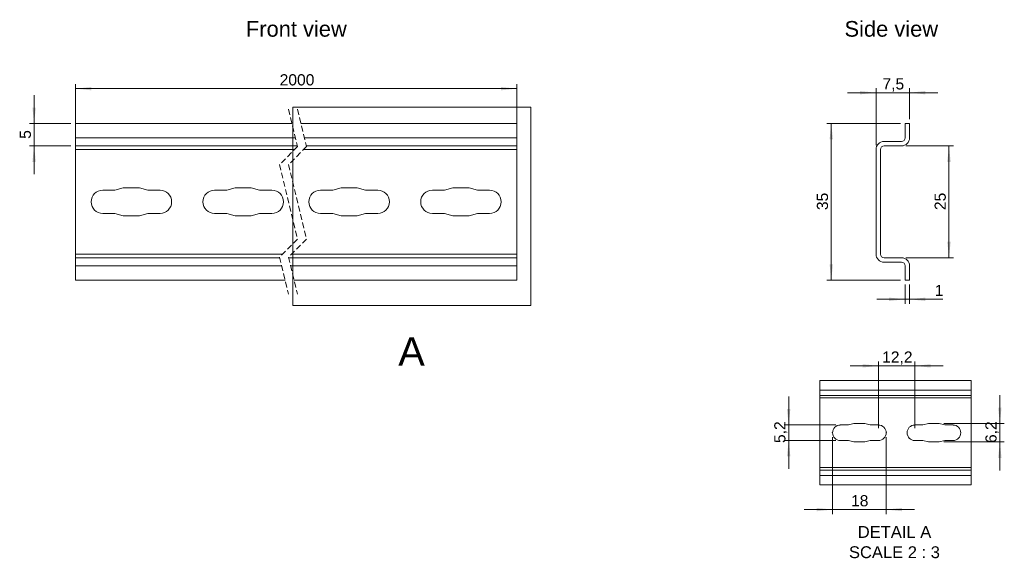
# Model space of a CAD drawing. Header units: millimetres. Extents: x 38 to 258, y 66 to 186.
import ezdxf

# ---------------------------------------------------------------- set-up
doc = ezdxf.new("R2010")
doc.units = ezdxf.units.MM
doc.header["$PDSIZE"] = -1
doc.linetypes.add('HIDDEN', pattern=[1.905, 1.27, -0.635])
doc.layers.add('FORMAT', color=7, linetype='Continuous')
doc.styles.add('SLDTEXTSTYLE0', font='arial.ttf')
doc.styles.add('SLDTEXTSTYLE2', font='arial.ttf')
doc.styles.get("Standard").update_dxf_attribs({"font": 'arial.ttf'})

msp = doc.modelspace()

# ---------------------------------------------------------------- linework, layer by layer
at = {"color": 7, "linetype": 'HIDDEN', "lineweight": 0}
for p, q in [((98.35, 166.37), (100.35, 158.03)), ((100.35, 166.37), (102.35, 158.03)), ((100.35, 158.03), (96.35, 154.03)), ((102.35, 158.03), (98.35, 154.03)), ((96.35, 154.03), (100.35, 137.35)), ((98.35, 154.03), (102.35, 137.35)), ((100.35, 137.35), (96.35, 133.35)), ((102.35, 137.35), (98.35, 133.35)), ((96.35, 133.35), (98.35, 125.02)), ((98.35, 133.35), (100.35, 125.02))]:
    msp.add_line(p, q, dxfattribs=at)
at = {"color": 7, "linetype": 'Continuous', "lineweight": 0}
for p, q in [((99.27, 166.82), (99.27, 122.54)), ((99.27, 166.82), (152.49, 166.82)), ((152.49, 166.82), (152.49, 122.54)), ((50.71, 163.19), (99.11, 163.19)), ((50.71, 159.99), (50.71, 163.19)), ((101.11, 163.19), (149.38, 163.19)), ((149.38, 159.99), (149.38, 163.19)), ((236.15, 163.19), (236.15, 159.99)), ((237.15, 163.19), (236.15, 163.19)), ((237.15, 159.99), (237.15, 163.19)), ((99.88, 159.99), (50.71, 159.99)), ((50.71, 158.19), (50.71, 159.99)), ((149.38, 159.99), (101.88, 159.99)), ((149.38, 158.19), (149.38, 159.99)), ((235.35, 159.19), (231.45, 159.19)), ((50.71, 158.19), (100.31, 158.19)), ((50.71, 157.39), (50.71, 158.19)), ((99.71, 157.39), (50.71, 157.39)), ((50.71, 157.39), (50.71, 133.99)), ((149.38, 157.39), (101.71, 157.39)), ((102.31, 158.19), (149.38, 158.19)), ((149.38, 158.19), (149.38, 157.39)), ((149.38, 133.99), (149.38, 157.39)), ((229.65, 157.39), (229.65, 133.99)), ((230.65, 157.39), (230.65, 133.99)), ((231.45, 158.19), (235.35, 158.19)), ((56.81, 148.29), (59.54, 148.29)), ((59.54, 148.29), (61.41, 148.79)), ((61.41, 148.79), (65.01, 148.79)), ((65.01, 148.79), (66.87, 148.29)), ((66.87, 148.29), (69.61, 148.29)), ((81.81, 148.29), (84.54, 148.29)), ((84.54, 148.29), (86.41, 148.79)), ((86.41, 148.79), (90.01, 148.79)), ((90.01, 148.79), (91.87, 148.29)), ((91.87, 148.29), (94.61, 148.29)), ((105.48, 148.29), (108.21, 148.29)), ((108.21, 148.29), (110.08, 148.79)), ((110.08, 148.79), (113.68, 148.79)), ((113.68, 148.79), (115.54, 148.29)), ((115.54, 148.29), (118.28, 148.29)), ((130.48, 148.29), (133.21, 148.29)), ((133.21, 148.29), (135.08, 148.79)), ((135.08, 148.79), (138.68, 148.79)), ((138.68, 148.79), (140.54, 148.29)), ((140.54, 148.29), (143.28, 148.29)), ((59.54, 143.09), (56.81, 143.09)), ((61.41, 142.59), (59.54, 143.09)), ((66.87, 143.09), (65.01, 142.59)), ((69.61, 143.09), (66.87, 143.09)), ((84.54, 143.09), (81.81, 143.09)), ((86.41, 142.59), (84.54, 143.09)), ((91.87, 143.09), (90.01, 142.59)), ((94.61, 143.09), (91.87, 143.09)), ((108.21, 143.09), (105.48, 143.09)), ((110.08, 142.59), (108.21, 143.09)), ((115.54, 143.09), (113.68, 142.59)), ((118.28, 143.09), (115.54, 143.09)), ((133.21, 143.09), (130.48, 143.09)), ((135.08, 142.59), (133.21, 143.09)), ((140.54, 143.09), (138.68, 142.59)), ((143.28, 143.09), (140.54, 143.09)), ((65.01, 142.59), (61.41, 142.59)), ((90.01, 142.59), (86.41, 142.59)), ((113.68, 142.59), (110.08, 142.59)), ((138.68, 142.59), (135.08, 142.59)), ((50.71, 133.99), (96.99, 133.99)), ((50.71, 133.19), (50.71, 133.99)), ((50.71, 133.19), (96.39, 133.19)), ((50.71, 131.39), (50.71, 133.19)), ((98.39, 133.19), (149.38, 133.19)), ((98.99, 133.99), (149.38, 133.99)), ((149.38, 133.19), (149.38, 133.99)), ((149.38, 131.39), (149.38, 133.19)), ((235.35, 133.19), (231.45, 133.19)), ((231.45, 132.19), (235.35, 132.19)), ((50.71, 131.39), (96.82, 131.39)), ((50.71, 128.19), (50.71, 131.39)), ((98.82, 131.39), (149.38, 131.39)), ((149.38, 128.19), (149.38, 131.39)), ((236.15, 131.39), (236.15, 128.19)), ((237.15, 128.19), (237.15, 131.39)), ((50.71, 128.19), (97.59, 128.19)), ((99.59, 128.19), (149.38, 128.19)), ((237.15, 128.19), (236.15, 128.19)), ((99.27, 122.54), (152.49, 122.54)), ((217.07, 105.73), (217.07, 82.4)), ((217.07, 105.73), (250.92, 105.73)), ((250.92, 103.6), (250.92, 105.73)), ((250.92, 103.6), (217.07, 103.6)), ((250.92, 102.4), (250.92, 103.6)), ((217.07, 102.4), (250.92, 102.4)), ((250.92, 101.86), (217.07, 101.86)), ((250.92, 102.4), (250.92, 101.86)), ((250.92, 86.26), (250.92, 101.86)), ((221.66, 95.8), (223.48, 95.8)), ((223.48, 95.8), (224.72, 96.13)), ((224.72, 96.13), (227.12, 96.13)), ((227.12, 96.13), (228.37, 95.8)), ((228.37, 95.8), (230.19, 95.8)), ((238.32, 95.8), (240.14, 95.8)), ((240.14, 95.8), (241.39, 96.13)), ((241.39, 96.13), (243.79, 96.13)), ((243.79, 96.13), (245.03, 95.8)), ((245.03, 95.8), (246.86, 95.8)), ((223.48, 92.33), (221.66, 92.33)), ((224.72, 92), (223.48, 92.33)), ((227.12, 92), (224.72, 92)), ((228.37, 92.33), (227.12, 92)), ((230.19, 92.33), (228.37, 92.33)), ((240.14, 92.33), (238.32, 92.33)), ((241.39, 92), (240.14, 92.33)), ((243.79, 92), (241.39, 92)), ((245.03, 92.33), (243.79, 92)), ((246.86, 92.33), (245.03, 92.33)), ((217.07, 86.26), (250.92, 86.26)), ((250.92, 85.73), (250.92, 86.26)), ((217.07, 85.73), (250.92, 85.73)), ((217.07, 84.53), (250.92, 84.53)), ((250.92, 84.53), (250.92, 85.73)), ((250.92, 82.4), (250.92, 84.53)), ((217.07, 82.4), (250.92, 82.4))]:
    msp.add_line(p, q, dxfattribs=at)
for centre, radius, start, end in [((231.45, 157.39), 1.8, 90, 180), ((235.35, 159.99), 0.8, 270, 0), ((235.35, 159.99), 1.8, 270, 0), ((231.45, 157.39), 0.8, 90, 180), ((56.81, 145.69), 2.6, 90, 270), ((69.61, 145.69), 2.6, 270, 90), ((81.81, 145.69), 2.6, 90, 270), ((94.61, 145.69), 2.6, 270, 90), ((105.48, 145.69), 2.6, 90, 270), ((118.28, 145.69), 2.6, 270, 90), ((130.48, 145.69), 2.6, 90, 270), ((143.28, 145.69), 2.6, 270, 90), ((231.45, 133.99), 1.8, 180, 270), ((231.45, 133.99), 0.8, 180, 270), ((235.35, 131.39), 1.8, 0, 90), ((235.35, 131.39), 0.8, 0, 90), ((221.66, 94.06), 1.73, 90, 270), ((230.19, 94.06), 1.73, 270, 90), ((238.32, 94.06), 1.73, 90, 270), ((246.86, 94.06), 1.73, 270, 90)]:
    msp.add_arc(centre, radius, start, end, dxfattribs=at)
at = {"layer": 'FORMAT', "color": 7, "lineweight": 0}
for p, q in [((50.71, 160.99), (50.71, 171.99)), ((149.38, 160.99), (149.38, 171.99)), ((41.47, 163.19), (41.47, 169.54)), ((50.71, 170.99), (149.38, 170.99)), ((229.65, 170.09), (223.3, 170.09)), ((229.65, 158.39), (229.65, 171.09)), ((229.65, 170.09), (237.15, 170.09)), ((237.15, 164.19), (237.15, 171.09)), ((237.15, 170.09), (243.5, 170.09)), ((49.71, 163.19), (40.47, 163.19)), ((41.47, 163.19), (41.47, 158.19)), ((235.15, 163.19), (218.65, 163.19)), ((219.65, 163.19), (219.65, 128.19)), ((49.71, 158.19), (40.47, 158.19)), ((41.47, 158.19), (41.47, 151.84)), ((236.35, 158.19), (246.96, 158.19)), ((245.96, 158.19), (245.96, 133.19)), ((236.35, 133.19), (246.96, 133.19)), ((235.15, 128.19), (218.65, 128.19)), ((236.15, 127.19), (236.15, 122.9)), ((237.15, 127.19), (237.15, 122.9)), ((236.15, 123.9), (229.8, 123.9)), ((236.15, 123.9), (237.15, 123.9)), ((237.15, 123.9), (244.62, 123.9)), ((230.19, 109.02), (223.84, 109.02)), ((230.19, 95.06), (230.19, 110.02)), ((238.32, 109.02), (230.19, 109.02)), ((238.32, 95.06), (238.32, 110.02)), ((238.32, 109.02), (244.67, 109.02)), ((210.13, 95.8), (210.13, 102.15)), ((257.33, 96.13), (257.33, 102.48)), ((220.66, 95.8), (209.13, 95.8)), ((210.13, 95.8), (210.13, 92.33)), ((244.79, 96.13), (258.33, 96.13)), ((257.33, 96.13), (257.33, 92)), ((219.92, 93.06), (219.92, 75.89)), ((231.92, 93.06), (231.92, 75.89)), ((220.66, 92.33), (209.13, 92.33)), ((210.13, 92.33), (210.13, 85.98)), ((244.79, 92), (258.33, 92)), ((257.33, 92), (257.33, 85.65)), ((219.92, 76.89), (213.57, 76.89)), ((231.92, 76.89), (219.92, 76.89)), ((231.92, 76.89), (238.27, 76.89))]:
    msp.add_line(p, q, dxfattribs=at)
for p in [(219.92, 94.06), (231.92, 94.06)]:
    msp.add_point(p, dxfattribs=at)
for points in [[(50.71, 170.99), (54.26, 170.61), (54.26, 171.37)], [(149.38, 170.99), (145.82, 171.37), (145.82, 170.61)], [(229.65, 170.09), (226.09, 170.47), (226.09, 169.71)], [(237.15, 170.09), (240.7, 169.71), (240.7, 170.47)], [(41.47, 163.19), (41.85, 166.75), (41.09, 166.75)], [(219.65, 163.19), (219.27, 159.63), (220.03, 159.63)], [(41.47, 158.19), (41.09, 154.63), (41.85, 154.63)], [(245.96, 158.19), (245.58, 154.63), (246.34, 154.63)], [(245.96, 133.19), (246.34, 136.75), (245.58, 136.75)], [(219.65, 128.19), (220.03, 131.75), (219.27, 131.75)], [(236.15, 123.9), (232.59, 124.28), (232.59, 123.52)], [(237.15, 123.9), (240.7, 123.52), (240.7, 124.28)], [(230.19, 109.02), (226.63, 109.4), (226.63, 108.64)], [(238.32, 109.02), (241.88, 108.64), (241.88, 109.4)], [(210.13, 95.8), (210.51, 99.35), (209.74, 99.35)], [(257.33, 96.13), (257.71, 99.69), (256.95, 99.69)], [(210.13, 92.33), (209.74, 88.77), (210.51, 88.77)], [(257.33, 92), (256.95, 88.44), (257.71, 88.44)], [(219.92, 76.89), (216.37, 77.27), (216.37, 76.51)], [(231.92, 76.89), (235.48, 76.51), (235.48, 77.27)]]:
    msp.add_solid(points, dxfattribs=at)

# ---------------------------------------------------------------- texts
at = {"color": 7, "linetype": 'Continuous', "lineweight": 0}
msp.add_text('A', height=6.35, dxfattribs=at).set_placement((122.87, 109.08))
at = {"layer": 'FORMAT', "color": 7, "linetype": 'Continuous', "lineweight": 0}
for s, p in [('Front view', (88.81, 182.61)), ('Side view', (222.61, 182.61))]:
    msp.add_text(s, height=3.5, dxfattribs=at).set_placement(p)
at = {"layer": 'FORMAT', "color": 7, "lineweight": 0}
for s, insert, char_height, attachment_point, style in [('2000', (96.35, 174.22), 2.5, 1, 'SLDTEXTSTYLE0'), ('7,5', (231.09, 173.31), 2.5, 1, 'SLDTEXTSTYLE0'), ('1', (242.78, 127.13), 2.5, 1, 'SLDTEXTSTYLE0'), ('12,2', (231.02, 112.24), 2.5, 1, 'SLDTEXTSTYLE0'), ('18', (224.07, 80.11), 2.5, 1, 'SLDTEXTSTYLE0'), ('DETAIL A', (233.78, 73.21), 2.646, 2, 'SLDTEXTSTYLE0'), ('SCALE 2 : 3', (233.77, 68.68), 2.6458, 2, 'SLDTEXTSTYLE2')]:
    msp.add_mtext(s, dxfattribs=dict(at, insert=insert, char_height=char_height, attachment_point=attachment_point, style=style))
at = {"layer": 'FORMAT', "color": 7, "lineweight": 0, "char_height": 2.5, "attachment_point": 1, "rotation": 90, "style": 'SLDTEXTSTYLE0'}
for s, insert in [('5', (38.25, 159.77)), ('35', (216.42, 143.84)), ('25', (242.74, 143.84)), ('5,2', (206.9, 91.76)), ('6,2', (254.1, 91.76))]:
    msp.add_mtext(s, dxfattribs=dict(at, insert=insert))

doc.saveas('drawing.dxf')
